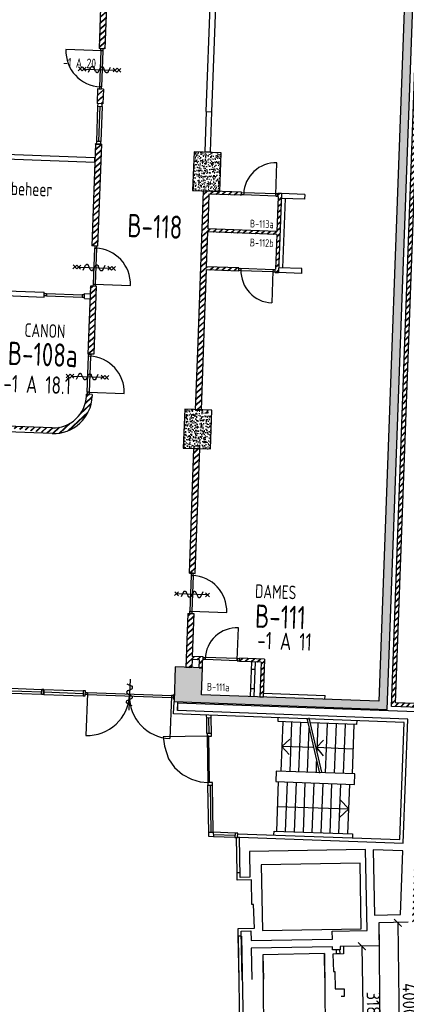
# Model space of a CAD drawing. Header units: millimetres. Extents: x 119024465 to 119292677, y 483022511 to 483148062.
# Tile 4 of 162: x 119059692 to 119069678, y 483055915 to 483081351. Entities that reach past the tile are written whole.
import ezdxf
from ezdxf.enums import TextEntityAlignment as Align

# ---------------------------------------------------------------- set-up
doc = ezdxf.new("R2010")
doc.units = ezdxf.units.MM
doc.header["$LTSCALE"] = 100
doc.layers.get('0').update_dxf_attribs({"linetype": 'CONTINUOUS'})
doc.layers.get('Defpoints').update_dxf_attribs({"linetype": 'CONTINUOUS'})
for name, color, linetype in [('AL22----', 2, 'CONTINUOUS'), ('AL22----_ARC', 8, 'CONTINUOUS'), ('AL28----', 4, 'CONTINUOUS'), ('AL28----_ARC', 8, 'CONTINUOUS'), ('AL32----', 6, 'CONTINUOUS'), ('AL66----', 11, 'CONTINUOUS'), ('BT00----_HOTELNRS', 3, 'CONTINUOUS'), ('BT00----_RUIMTENRS', 7, 'CONTINUOUS'), ('BT00----_TEKST', 1, 'CONTINUOUS'), ('Overlap', 8, 'CONTINUOUS')]:
    doc.layers.add(name, color=color, linetype=linetype)
doc.styles.get("Standard").update_dxf_attribs({"font": 'ISOCP.SHX'})
doc.dimstyles.new('PS 1-100', dxfattribs={"dimtxt": 350, "dimasz": 200, "dimexe": 1, "dimexo": 1, "dimgap": 100, "dimtad": 1, "dimdec": 0, "dimzin": 12, "dimdsep": 46, "dimtxsty": 'Standard', "dimblk": 'ARCHTICK', "dimcen": 0.09, "dimclrt": 2, "dimadec": 0, "dimazin": 0, "dimtfac": 1, "dimtdec": 0, "dimtofl": 0, "dimtmove": 0, "dimatfit": 3, "dimfxl": 1, "dimtolj": 1, "dimtzin": 0, "dimarcsym": 0})
pattern_1 = [(42.91200747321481, (119019962.2742813, 483024813.6206701), (-74.89618102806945, 80.56402464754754), []), (42.91200747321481, (119019962.8207955, 483024828.6107109), (-74.89618102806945, 80.56402464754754), [])]

# ---------------------------------------------------------------- blocks, each defined once
blk = doc.blocks.new('KOLOM')
at = {"layer": 'AL28----', "linetype": 'Continuous'}
for p, q in [((0.5, 0.5), (-0.5, 0.5)), ((-0.5, 0.5), (-0.5, -0.5)), ((0.5, -0.5), (0.5, 0.5)), ((-0.5, -0.5), (0.5, -0.5))]:
    blk.add_line(p, q, dxfattribs=at)
blk = doc.blocks.new('700x1000')
at = {"layer": 'AL28----_ARC'}
h = blk.add_hatch(dxfattribs=at)
h.set_pattern_fill('AR-CONC', color=256, style=0)
h.set_pattern_definition([(50, (-45089.35556316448, -60865.60492282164), (182.1846689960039, -15.93908553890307), [19.05, -209.55]), (355, (-45089.35556316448, -60865.60492282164), (-35.24282597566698, 191.05664288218), [15.24, -167.64]), (100.451, (-45074.17356316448, -60866.93317282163), (146.9425016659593, 175.1166878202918), [16.19, -178.09]), (46.18420000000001, (-45089.35556316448, -60814.80492282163), (271.0790408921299, -42.04232793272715), [28.575, -314.325]), (96.6356, (-45066.76566316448, -60818.30842282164), (237.4042344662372, 247.4255558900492), [24.285, -267.135]), (351.1840000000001, (-45089.35556316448, -60814.80492282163), (237.4046058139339, 247.4251178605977), [22.86, -251.46]), (21, (-45063.95556316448, -60827.50492282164), (151.6148798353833, -102.2655185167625), [19.05, -209.55]), (326.0000000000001, (-45063.95556316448, -60827.50492282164), (61.80202834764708, 184.1879661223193), [15.24, -167.64]), (71.4514, (-45051.32106316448, -60836.02702282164), (213.4164907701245, 81.92285771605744), [16.19, -178.09]), (37.50000000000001, (-45089.35556316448, -60865.60492282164), (3.088603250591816, 84.55503887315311), [0, -165.608, 0, -170.18, 0, -168.275]), (7.499999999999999, (-45089.35556316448, -60865.60492282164), (66.81966251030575, 100.1805748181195), [0, -97.028, 0, -161.798, 0, -64.135]), (327.5, (-45145.99756316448, -60865.60492282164), (135.5905951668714, -5.72874399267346), [0, -63.5, 0, -198.12, 0, -262.89]), (317.5, (-45171.39756316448, -60865.60492282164), (148.129181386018, 25.42649103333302), [0, -82.55, 0, -131.572, 0, -186.69])])
h.paths.add_polyline_path([(350, 500), (-350, 500.0000000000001), (-350, -500), (350, -500)])
at = {"layer": 'AL28----', "xscale": 700, "yscale": 1000, "zscale": 2600}
blk.add_blockref('KOLOM', (0, 0), dxfattribs=at)
blk = doc.blocks.new('114-31a')
at = {"color": 0, "linetype": 'Continuous'}
for p, q in [((-75.22076380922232, 278.9749930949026), (52.90113954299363, 224.7435648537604)), ((0, 400), (0, -400)), ((-53.78419477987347, 99.46940438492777), (53.34266716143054, 150.8047560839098)), ((-53.34266716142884, 25.53059561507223), (53.34266716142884, -25.53059561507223)), ((-53.78419477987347, -224.195243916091), (74.77923619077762, -278.9116318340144)), ((-53.34266716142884, -150.2564351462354), (52.9011395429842, -99.46940438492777))]:
    blk.add_line(p, q, dxfattribs=at)
for points in [[(-53.78419477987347, 99.46940438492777, 0.04259042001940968), (-60.57610286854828, 94.34894303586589, 0.1021137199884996), (-71.50323470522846, 79.55404733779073, 0.1085803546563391), (-75.22076380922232, 62.63708023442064, 0.1085803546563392)], [(-75.22076380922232, 62.63708023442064, 0.1085803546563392), (-71.50323470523, 45.7201131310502, 0.1021137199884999), (-60.57610286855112, 30.92521743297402, 0.04519307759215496), (-53.34266716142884, 25.53059561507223, 0.02457701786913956)], [(74.77923619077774, 187.6370802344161, 0.1085803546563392), (71.06170708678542, 204.5540473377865, 0.1021137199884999), (60.13457525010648, 219.3489430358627, 0.04519307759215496), (52.9011395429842, 224.7435648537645, 0.02457701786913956)], [(53.34266716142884, 150.804756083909, 0.04259042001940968), (60.13457525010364, 155.9252174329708, 0.1021137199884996), (71.06170708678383, 170.720113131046, 0.1085803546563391), (74.77923619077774, 187.6370802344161, 0.1085803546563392)], [(-75.22076380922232, -187.3629197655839, -0.1085803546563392), (-71.50323470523, -170.4459526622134, -0.1021137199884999), (-60.57610286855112, -155.6510569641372, -0.04519307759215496), (-53.34266716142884, -150.2564351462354, -0.02457701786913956)], [(-53.78419477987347, -224.195243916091, -0.04259042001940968), (-60.57610286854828, -219.0747825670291, -0.1021137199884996), (-71.50323470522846, -204.279886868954, -0.1085803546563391), (-75.22076380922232, -187.3629197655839, -0.1085803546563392)], [(74.77923619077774, -62.36291976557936, -0.1085803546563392), (71.06170708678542, -79.2798868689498, -0.1021137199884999), (60.13457525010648, -94.07478256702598, -0.04519307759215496), (52.9011395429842, -99.46940438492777, -0.02457701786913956)], [(53.34266716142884, -25.53059561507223, -0.04259042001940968), (60.13457525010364, -30.65105696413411, -0.1021137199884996), (71.06170708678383, -45.44595266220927, -0.1085803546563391), (74.77923619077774, -62.36291976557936, -0.1085803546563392)]]:
    blk.add_lwpolyline(points, format="xyb", dxfattribs=at)
blk = doc.blocks.new('114-31d')
at = {"color": 0, "linetype": 'Continuous'}
for p, q in [((-49.99999994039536, 550.0000000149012), (50.00000011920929, 450.0000000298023)), ((50.00000005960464, 550.0000000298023), (-49.99999988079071, 450.0000000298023)), ((-75.22076374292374, 278.9749931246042), (52.90113961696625, 224.7435648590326)), ((-49.99999988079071, 450), (50.00000017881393, 350)), ((50.00000017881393, 450.0000000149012), (-49.99999988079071, 350)), ((5.960464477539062e-08, 400.0000000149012), (5.960464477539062e-08, -399.9999999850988)), ((-53.78419476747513, 99.46940441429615), (53.34266722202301, 150.8047561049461)), ((-53.34266710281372, 25.53059563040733), (53.34266722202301, -25.53059560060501)), ((-53.78419470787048, -224.195243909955), (74.77923625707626, -278.9116318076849)), ((-53.34266710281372, -150.2564351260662), (52.90113961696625, -99.4694043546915)), ((-49.99999988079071, -349.9999998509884), (50.00000023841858, -449.9999998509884)), ((50.00000023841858, -349.9999998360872), (-49.99999982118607, -449.9999998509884)), ((-49.99999988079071, -449.9999998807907), (50.00000017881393, -549.9999998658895)), ((50.00000023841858, -449.9999998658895), (-49.99999976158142, -549.9999998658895))]:
    blk.add_line(p, q, dxfattribs=at)
for points in [[(-53.78419476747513, 99.46940441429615, 0.04259042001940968), (-60.57610279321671, 94.34894305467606, 0.1021137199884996), (-71.50323468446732, 79.55404734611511, 0.1085803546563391), (-75.22076374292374, 62.63708026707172, 0.1085803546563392)], [(-75.22076374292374, 62.63708026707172, 0.1085803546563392), (-71.50323468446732, 45.72011315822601, 0.1021137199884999), (-60.57610279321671, 30.92521744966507, 0.04519307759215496), (-53.34266710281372, 25.53059563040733, 0.02457701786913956)], [(74.77923625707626, 187.6370802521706, 0.1085803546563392), (71.0617071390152, 204.5540473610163, 0.1021137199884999), (60.13457530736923, 219.3489430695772, 0.04519307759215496), (52.90113961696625, 224.7435648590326, 0.02457701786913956)], [(53.34266722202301, 150.8047561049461, 0.04259042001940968), (60.13457530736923, 155.9252174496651, 0.1021137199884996), (71.0617071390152, 170.7201131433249, 0.1085803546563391), (74.77923625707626, 187.6370802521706, 0.1085803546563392)], [(-75.22076374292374, -187.3629197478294, -0.1085803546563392), (-71.50323462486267, -170.4459526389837, -0.1021137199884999), (-60.57610285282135, -155.6510569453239, -0.04519307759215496), (-53.34266710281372, -150.2564351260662, -0.02457701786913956)], [(-53.78419470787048, -224.195243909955, -0.04259042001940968), (-60.57610279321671, -219.0747825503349, -0.1021137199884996), (-71.50323462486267, -204.279886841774, -0.1085803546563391), (-75.22076374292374, -187.3629197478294, -0.1085803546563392)], [(74.77923625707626, -62.36291974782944, -0.1085803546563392), (71.06170719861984, -79.27988685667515, -0.1021137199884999), (60.13457530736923, -94.07478253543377, -0.04519307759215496), (52.90113961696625, -99.4694043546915, -0.02457701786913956)], [(53.34266722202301, -25.53059560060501, -0.04259042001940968), (60.13457530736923, -30.65105694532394, -0.1021137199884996), (71.0617071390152, -45.44595263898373, -0.1085803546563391), (74.77923625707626, -62.36291974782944, -0.1085803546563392)]]:
    blk.add_lwpolyline(points, format="xyb", dxfattribs=at)
blk = doc.blocks.new('114-31b')
at = {"color": 0, "linetype": 'Continuous'}
for p, q in [((-75.22076380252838, 278.9749930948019), (52.90113949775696, 224.7435648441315)), ((-49.99999994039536, 449.9999999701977), (50.00000011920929, 349.9999999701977)), ((50.00000005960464, 449.9999999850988), (-49.99999994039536, 349.9999999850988)), ((0, 399.9999999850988), (5.960464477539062e-08, -400)), ((-53.78419476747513, 99.46940438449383), (53.34266716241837, 150.804756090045)), ((-53.34266716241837, 25.53059560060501), (53.34266716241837, -25.53059561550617)), ((-53.78419476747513, -224.1952439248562), (74.77923619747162, -278.9116318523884)), ((-53.34266716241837, -150.2564351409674), (52.9011395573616, -99.46940438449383)), ((-49.99999988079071, -349.9999998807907), (50.00000017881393, -449.9999998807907)), ((50.00000011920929, -349.9999998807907), (-49.99999988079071, -449.9999998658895))]:
    blk.add_line(p, q, dxfattribs=at)
for points in [[(-53.78419476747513, 99.46940438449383, 0.04259042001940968), (-60.57610285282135, 94.34894302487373, 0.1021137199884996), (-71.50323468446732, 79.55404733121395, 0.1085803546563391), (-75.22076380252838, 62.6370802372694, 0.1085803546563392)], [(-75.22076380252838, 62.6370802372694, 0.1085803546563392), (-71.50323474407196, 45.72011312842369, 0.1021137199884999), (-60.57610285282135, 30.92521743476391, 0.04519307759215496), (-53.34266716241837, 25.53059560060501, 0.02457701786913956)], [(74.77923613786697, 187.6370802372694, 0.1085803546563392), (71.06170707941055, 204.554047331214, 0.1021137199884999), (60.13457524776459, 219.3489430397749, 0.04519307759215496), (52.90113949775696, 224.7435648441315, 0.02457701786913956)], [(53.34266716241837, 150.804756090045, 0.04259042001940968), (60.13457524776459, 155.9252174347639, 0.1021137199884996), (71.06170707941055, 170.7201131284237, 0.1085803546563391), (74.77923613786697, 187.6370802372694, 0.1085803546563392)], [(-75.22076380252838, -187.3629197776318, -0.1085803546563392), (-71.50323468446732, -170.4459526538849, -0.1021137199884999), (-60.57610285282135, -155.6510569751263, -0.04519307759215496), (-53.34266716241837, -150.2564351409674, -0.02457701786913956)], [(-53.78419476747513, -224.1952439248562, -0.04259042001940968), (-60.57610285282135, -219.0747825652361, -0.1021137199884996), (-71.50323474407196, -204.2798868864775, -0.1085803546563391), (-75.22076380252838, -187.3629197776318, -0.1085803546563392)], [(74.77923619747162, -62.3629197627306, -0.1085803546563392), (71.0617071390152, -79.27988687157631, -0.1021137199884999), (60.13457524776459, -94.07478255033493, -0.04519307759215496), (52.9011395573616, -99.46940438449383, -0.02457701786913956)], [(53.34266716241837, -25.53059561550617, -0.04259042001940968), (60.13457524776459, -30.65105697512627, -0.1021137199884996), (71.06170707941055, -45.44595265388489, -0.1085803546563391), (74.77923619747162, -62.3629197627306, -0.1085803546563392)]]:
    blk.add_lwpolyline(points, format="xyb", dxfattribs=at)
blk = doc.blocks.new('_ArchTick')
at = {"color": 0, "linetype": 'ByBlock', "const_width": 0.15}
blk.add_lwpolyline([(-0.5, -0.5), (0.5, 0.5)], dxfattribs=at)
blk = doc.blocks.new('*D188')
at = {"layer": 'AL66----', "color": 0, "lineweight": -2, "transparency": 16777216}
for p, q in [((119068523.1684612, 483057414.7747962), (119068533.4746273, 483057414.9332684)), ((119068532.4747455, 483057414.9178937), (119068581.366049, 483054235.2937587)), ((119068572.0597647, 483054235.1506612), (119068582.3659308, 483054235.3091334))]:
    blk.add_line(p, q, dxfattribs=at)
at = {"layer": 'Defpoints', "color": 0, "transparency": 16777216}
for p in [(119068522.1685794, 483057414.7594216), (119068571.0598828, 483054235.1352866), (119068581.3660489, 483054235.2937588)]:
    blk.add_point(p, dxfattribs=at)
at = {"layer": 'AL66----', "color": 0, "lineweight": -2, "transparency": 16777216, "xscale": 200, "yscale": 200, "zscale": 200}
for p, rotation in [((119068532.4747455, 483057414.9178937), 90.88093575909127), ((119068581.366049, 483054235.2937587), 270.8809357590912)]:
    blk.add_blockref('_ArchTick', p, dxfattribs=dict(at, rotation=rotation))
at = {"layer": 'AL66----', "color": 2, "transparency": 16777216, "insert": (119068831.8878933, 483055829.3338479), "char_height": 350, "attachment_point": 5, "rotation": 270.88093575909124}
blk.add_mtext('\\A1;3180', dxfattribs=at)
blk = doc.blocks.new('*D189')
at = {"layer": 'AL66----', "color": 0, "lineweight": -2, "transparency": 16777216}
for p, q in [((119069484.0384368, 483058018.2165357), (119069462.423858, 483058017.992277)), ((119069463.4238042, 483058018.0026518), (119069504.9229589, 483054018.21793)), ((119069525.5375915, 483054018.431814), (119069503.9230127, 483054018.2075552))]:
    blk.add_line(p, q, dxfattribs=at)
at = {"layer": 'Defpoints', "color": 0, "transparency": 16777216}
for p in [(119069485.0383829, 483058018.2269105), (119069504.9229589, 483054018.21793), (119069526.5375377, 483054018.4421888)]:
    blk.add_point(p, dxfattribs=at)
at = {"layer": 'AL66----', "color": 0, "lineweight": -2, "transparency": 16777216, "xscale": 200, "yscale": 200, "zscale": 200}
for p, rotation in [((119069463.4238042, 483058018.0026518), 90.59444226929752), ((119069504.9229589, 483054018.21793), 270.5944422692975)]:
    blk.add_blockref('_ArchTick', p, dxfattribs=dict(at, rotation=rotation))
at = {"layer": 'AL66----', "color": 2, "transparency": 16777216, "insert": (119069759.1585811, 483056020.9633577), "char_height": 350, "attachment_point": 5, "rotation": 270.59444226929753}
blk.add_mtext('\\A1;4000', dxfattribs=at)

msp = doc.modelspace()

# ---------------------------------------------------------------- hatches: boundary and pattern name
at = {"layer": 'AL22----_ARC'}
h = msp.add_hatch(dxfattribs=at)
h.set_pattern_fill('SCHOON', color=256, scale=2, angle=-2.087992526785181, style=0, pattern_type=2)
h.set_pattern_definition(pattern_1)
h.paths.add_polyline_path([(119061975.7038382, 483082912.9123006), (119061825.8034305, 483082918.3774424), (119061741.2394696, 483080598.9184674), (119061891.1398773, 483080593.4533257)])
h = msp.add_hatch(dxfattribs=at)
h.set_pattern_fill('SCHOON', color=256, scale=2, angle=-2.087992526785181, style=0, pattern_type=2)
h.set_pattern_definition([(46.05577605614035, (119062388.1792372, 483050791.5540231), (-79.2017261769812, 76.33535596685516), []), (46.05577605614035, (119062387.9028514, 483050806.5514766), (-79.2017261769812, 76.33535596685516), [])])
h.paths.add_polyline_path([(119069834.7000004, 483058040.1320366), (119069934.8339988, 483058041.9850862), (119070058.3982692, 483061431.1623781), (119072193.9794107, 483061353.3023244), (119072197.6228386, 483061453.2359296), (119070062.0416971, 483061531.0959832), (119070140.3753963, 483063679.6684933), (119069400.8667184, 483063706.6298596), (119070015.5130002, 483080565.4290442), (119069915.5793951, 483080569.0724722), (119069297.2896853, 483063610.3396824), (119070036.7983633, 483063583.3783161)])
h = msp.add_hatch(dxfattribs=at)
h.set_pattern_fill('SCHOON', color=256, scale=2, angle=-2.087992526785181, style=0, pattern_type=2)
h.set_pattern_definition(pattern_1)
h.paths.add_polyline_path([(119061839.5489387, 483079178.3934771), (119061689.648531, 483079183.8586189), (119061703.5299911, 483079564.6056544), (119061853.4303988, 483079559.1405127)])
h = msp.add_hatch(dxfattribs=at)
h.set_pattern_fill('SCHOON', color=256, scale=2, angle=-2.087992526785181, style=0, pattern_type=2)
h.set_pattern_definition(pattern_1)
h.paths.add_polyline_path([(119061801.4751174, 483078134.0873035), (119061651.5747097, 483078139.5524453), (119061555.6432539, 483075508.3006224), (119061705.5436616, 483075502.8354805)])
h = msp.add_hatch(dxfattribs=at)
h.set_pattern_fill('SCHOON', color=256, scale=2, angle=-2.087992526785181, style=0, pattern_type=2)
h.set_pattern_definition(pattern_1)
h.paths.add_polyline_path([(119064441.4807774, 483073008.4974726), (119064291.5803697, 483073013.9626144), (119064434.4027423, 483076931.3599353), (119065423.745433, 483076895.2899994), (119065420.8306907, 483076815.3431153), (119064581.3884076, 483076845.9479094), (119064548.5975568, 483075946.5454632), (119066337.4090886, 483075881.3281043), (119066370.1999394, 483076780.7305505), (119066360.2065789, 483076781.0948933), (119066363.1213212, 483076861.0417774), (119066453.0615658, 483076857.7626923), (119066378.7356372, 483074819.1171477), (119066288.7953926, 483074822.3962328), (119066291.7101349, 483074902.3431169), (119066301.7034954, 483074901.9787741), (119066334.4943463, 483075801.3812203), (119064545.6828145, 483075866.5985792), (119064512.8919637, 483074967.196133), (119065352.3342467, 483074936.5913389), (119065349.4195044, 483074856.6444548), (119064509.9772214, 483074887.2492489)])
h = msp.add_hatch(dxfattribs=at)
h.set_pattern_fill('SCHOON', color=256, scale=2, angle=-2.087992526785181, style=0, pattern_type=2)
h.set_pattern_definition(pattern_1)
h.paths.add_polyline_path([(119061603.6005497, 483072706.6932092), (119061453.7001421, 483072712.158351), (119061517.751604, 483074468.9911291), (119061667.6520117, 483074463.5259872)])
h = msp.add_hatch(dxfattribs=at)
h.set_pattern_fill('SCHOON', color=256, scale=2, angle=-2.087992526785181, style=0, pattern_type=2)
h.set_pattern_definition(pattern_1)
h.paths.add_polyline_path([(119064228.1847248, 483071275.1178852), (119064378.0851325, 483071269.6527433), (119064441.4807774, 483073008.4974726), (119064291.5803697, 483073013.9626145)])
h = msp.add_hatch(dxfattribs=at)
h.set_pattern_fill('SCHOON', color=256, scale=2, angle=-2.087992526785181, style=0, pattern_type=2)
h.set_pattern_definition(pattern_1)
edge = h.paths.add_edge_path()
edge.add_line((119061565.7088999, 483071667.3837158), (119061415.8084922, 483071672.8488576))
edge.add_line((119061415.8084922, 483071672.8488576), (119061414.1688843, 483071627.876943))
edge.add_line((119061565.7088999, 483071667.3837158), (119061564.0693106, 483071622.412312))
edge.add_arc((119060564.7333061, 483071658.8478723), 850, 267.9119189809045, 357.9120074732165)
edge.add_arc((119060564.7333061, 483071658.8478723), 1000, 267.9120865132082, 357.9120074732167)
edge.add_line((119058973.8005932, 483070866.2861378), (119058968.3354513, 483070716.3857301))
edge.add_line((119058963.3387711, 483070716.5679014), (119058968.3354513, 483070716.3857301))
edge.add_line((119060528.2996848, 483070659.511797), (119058968.3354514, 483070716.38573))
edge.add_line((119060533.7654386, 483070809.4121825), (119058973.8005932, 483070866.2861378))
h = msp.add_hatch(dxfattribs=at)
h.set_pattern_fill('SCHOON', color=256, scale=2, angle=-2.087992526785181, style=0, pattern_type=2)
h.set_pattern_definition([(42.91200747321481, (119022582.8240365, 483019154.3853877), (-74.89618102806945, 80.56402464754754), []), (42.91200747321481, (119022583.3705507, 483019169.3754284), (-74.89618102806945, 80.56402464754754), [])])
h.paths.add_polyline_path([(119064224.1503049, 483067047.4579268), (119064074.2498972, 483067052.9230687), (119064191.750446, 483070275.781834), (119064341.6508537, 483070270.3166921)])
h = msp.add_hatch(dxfattribs=at)
h.set_pattern_fill('SCHOON', color=256, scale=2, angle=-2.087992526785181, style=0, pattern_type=2)
h.set_pattern_definition(pattern_1)
h.paths.add_polyline_path([(119064330.3033662, 483064606.9699577), (119064410.2502503, 483064604.0552153), (119064417.7192775, 483064808.9191059), (119064427.712638, 483064808.5547631), (119064430.6273803, 483064888.5016472), (119064145.8166057, 483064898.8854166), (119064186.258655, 483066008.1484335), (119064036.3582474, 483066013.6135753), (119063985.5324285, 483064619.5397838), (119064135.4328362, 483064614.074642), (119064142.9018634, 483064818.9385325), (119064337.7723934, 483064811.8338482)])
h = msp.add_hatch(dxfattribs=at)
h.set_pattern_fill('SCHOON', color=256, scale=2, angle=-2.087992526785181, style=0, pattern_type=2)
h.set_pattern_definition(pattern_1)
h.paths.add_polyline_path([(119065898.9225443, 483063854.3187276), (119065978.8694284, 483063851.4039852), (119066014.5750215, 483064830.7533154), (119065370.0032685, 483064854.2534252), (119065367.0885262, 483064774.3065411), (119065931.7133951, 483064753.7211736)])
at = {"layer": 'AL28----_ARC'}
h = msp.add_hatch(dxfattribs=at)
h.set_pattern_fill('AR-CONC', color=256, angle=-2.087992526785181, style=0)
h.set_pattern_definition([(47.91200747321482, (119019962.2742813, 483024813.6206701), (181.4829786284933, -22.56626980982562), [19.05, -209.55]), (352.9120074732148, (119019962.2742813, 483024813.6206701), (-28.25841556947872, 192.213838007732), [15.24, -167.64]), (98.3630074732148, (119019977.3978074, 483024811.7401567), (153.2251895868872, 169.6466752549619), [16.19, -178.09]), (44.09620747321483, (119019964.1251427, 483024864.3869415), (269.3672764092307, -51.89098330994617), [28.575, -314.325]), (94.54760747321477, (119019986.5723966, 483024860.0627209), (246.2613818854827, 238.6116259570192), [24.285, -267.135]), (349.0960074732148, (119019964.1251427, 483024864.3869415), (246.2617370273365, 238.6111746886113), [22.86, -251.46]), (18.91200747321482, (119019989.045563, 483024850.7699429), (147.7882449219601, -107.7215982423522), [19.05, -209.55]), (323.9120074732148, (119019989.045563, 483024850.7699429), (68.47175066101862, 181.813962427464), [15.24, -167.64]), (69.36340747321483, (119020001.3611778, 483024841.7931723), (216.2595933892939, 74.09278923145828), [16.19, -178.09]), (35.41200747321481, (119019962.2742813, 483024813.6206701), (6.1672544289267, 84.38636762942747), [0, -165.608, 0, -170.18, 0, -168.275]), (5.412007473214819, (119019962.2742813, 483024813.6206701), (70.42530466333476, 97.67953384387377), [0, -97.028, 0, -161.798, 0, -64.135]), (325.4120074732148, (119019905.6698887, 483024815.6843805), (135.2918473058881, -10.66508593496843), [0, -63.5, 0, -198.12, 0, -262.8899999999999]), (315.4120074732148, (119019880.286753, 483024816.6098112), (148.9572270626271, 20.01262926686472), [0, -82.54999999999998, 0, -131.572, 0, -186.69])])
h.paths.add_polyline_path([(119069942.2809746, 483084320.590435), (119070082.1880218, 483084315.4896359), (119070094.9400193, 483084665.2572539), (119069595.2719937, 483084683.4743932), (119069577.0548543, 483084183.8063676), (119069716.9619015, 483084178.7055686), (119068971.8809019, 483063742.2833205), (119064384.9284266, 483063909.5166598), (119064410.2502503, 483064604.0552153), (119063710.7150145, 483064629.5592105), (119063678.106335, 483063735.1534446), (119069184.4479774, 483063534.4005689)])

# ---------------------------------------------------------------- linework, layer by layer
at = {"layer": 'AL22----'}
for p, q in [((119061825.8034305, 483082918.3774424), (119061741.421641, 483080603.9151475)), ((119061975.7038382, 483082912.9123006), (119061891.3220487, 483080598.4500058)), ((119064509.0930136, 483078979.9988403), (119064648.8184725, 483082812.4525968)), ((119064658.9934213, 483078974.5336986), (119064798.7188801, 483082806.9874551)), ((119061891.3220487, 483080598.4500058), (119061741.421641, 483080603.9151475)), ((119069297.2896853, 483063610.3396824), (119069915.5793951, 483080569.0724722)), ((119069400.8667184, 483063706.6298596), (119070015.5130002, 483080565.4290442)), ((119061703.5299911, 483079564.6056544), (119061689.648531, 483079183.8586189)), ((119061853.4303988, 483079559.1405127), (119061703.5299911, 483079564.6056544)), ((119061853.4303988, 483079559.1405127), (119061839.5489387, 483079178.3934771)), ((119061839.5489387, 483079178.3934771), (119061689.648531, 483079183.8586189)), ((119064509.0930136, 483078979.9988403), (119064471.2013638, 483077940.689347)), ((119064509.0930136, 483078979.9988403), (119064658.9934213, 483078974.5336986)), ((119064621.1017714, 483077935.2242051), (119064658.9934213, 483078974.5336986)), ((119061651.5747097, 483078139.5524453), (119061555.6432539, 483075508.3006224)), ((119061801.4751174, 483078134.0873035), (119061651.5747097, 483078139.5524453)), ((119061801.4751174, 483078134.0873035), (119061705.5436616, 483075502.8354805)), ((119064471.2013638, 483077940.689347), (119064470.837021, 483077930.6959866)), ((119064471.2013638, 483077940.689347), (119064621.1017714, 483077935.2242052)), ((119064621.1017714, 483077935.2242052), (119064620.7374287, 483077925.2308447)), ((119064434.4027423, 483076931.3599353), (119064291.5803697, 483073013.9626144)), ((119065423.745433, 483076895.2899994), (119064434.4027423, 483076931.3599353)), ((119064581.3884076, 483076845.9479094), (119064548.5975568, 483075946.5454632)), ((119065420.8306907, 483076815.3431153), (119064581.3884076, 483076845.9479094)), ((119065420.8306907, 483076815.3431153), (119065423.745433, 483076895.2899994)), ((119066370.1999394, 483076780.7305505), (119066337.4090886, 483075881.3281043)), ((119066360.2065789, 483076781.0948933), (119066363.1213212, 483076861.0417774)), ((119066370.1999394, 483076780.7305505), (119066360.2065789, 483076781.0948933)), ((119066453.0615658, 483076857.7626923), (119066363.1213212, 483076861.0417774)), ((119066453.0615658, 483076857.7626923), (119066378.7356372, 483074819.1171477)), ((119067053.2643109, 483076835.9301644), (119066453.0615658, 483076857.7626923)), ((119066548.4427049, 483076729.2521468), (119066483.2226398, 483074940.3663863)), ((119064545.6828145, 483075866.5985792), (119064512.8919637, 483074967.196133)), ((119066334.4943463, 483075801.3812203), (119064545.6828145, 483075866.5985792)), ((119066337.4090886, 483075881.3281043), (119064548.5975568, 483075946.5454632)), ((119066334.4943463, 483075801.3812203), (119066301.7034954, 483074901.9787741)), ((119061705.5436616, 483075502.8354805), (119061555.6432539, 483075508.3006224)), ((119065352.3342467, 483074936.5913389), (119064512.8919637, 483074967.196133)), ((119064509.9772214, 483074887.2492489), (119064441.4807774, 483073008.4974726)), ((119065349.4195044, 483074856.6444548), (119064509.9772214, 483074887.2492489)), ((119065349.4195044, 483074856.6444548), (119065352.3342467, 483074936.5913389)), ((119066288.7953926, 483074822.3962328), (119066291.7101349, 483074902.3431169)), ((119066288.7953926, 483074822.3962328), (119066378.7356372, 483074819.1171477)), ((119066291.7101349, 483074902.3431169), (119066301.7034954, 483074901.9787741)), ((119056653.6915392, 483074446.1945134), (119060327.5820399, 483074312.2500306)), ((119061517.751604, 483074468.9911291), (119061453.700142, 483072712.1583509)), ((119061667.6520117, 483074463.5259872), (119061517.751604, 483074468.9911291)), ((119061667.6520117, 483074463.5259872), (119061603.6005497, 483072706.6932092)), ((119056763.0251299, 483074316.1246631), (119060322.9913208, 483074186.3336881)), ((119060322.9913208, 483074186.3336882), (119060327.5820399, 483074312.2500306)), ((119061362.3008141, 483074148.4420384), (119061366.8915332, 483074274.3583808)), ((119061366.8915332, 483074274.3583808), (119061510.4647483, 483074269.1239188)), ((119061362.3008141, 483074148.4420384), (119061505.8740291, 483074143.2075763)), ((119064291.5803697, 483073013.9626144), (119064228.1847248, 483071275.1178852)), ((119064441.4807774, 483073008.4974726), (119064378.0851325, 483071269.6527433)), ((119061603.6005497, 483072706.6932092), (119061453.700142, 483072712.1583509)), ((119061414.1689496, 483071627.8787352), (119061415.8084922, 483071672.8488576)), ((119061565.7088999, 483071667.3837158), (119061415.8084922, 483071672.8488576)), ((119061565.7088999, 483071667.3837158), (119061564.0693106, 483071622.412312)), ((119064228.1847248, 483071275.1178852), (119064378.0851325, 483071269.6527433)), ((119060528.2996848, 483070659.511797), (119058968.3354514, 483070716.38573)), ((119060533.7654386, 483070809.4121825), (119058973.8005932, 483070866.2861378)), ((119064074.2498972, 483067052.9230686), (119064191.750446, 483070275.7818339)), ((119064191.750446, 483070275.7818339), (119064341.6508537, 483070270.3166921)), ((119064224.1503049, 483067047.4579268), (119064341.6508537, 483070270.3166921)), ((119064074.2498972, 483067052.9230686), (119064224.1503049, 483067047.4579268)), ((119064036.3582474, 483066013.6135753), (119063985.5324285, 483064619.5397838)), ((119064036.3582474, 483066013.6135753), (119064186.258655, 483066008.1484335)), ((119064186.258655, 483066008.1484335), (119064145.8166057, 483064898.8854166)), ((119064142.9018634, 483064818.9385325), (119064135.4328362, 483064614.074642)), ((119064337.7723934, 483064811.8338482), (119064142.9018634, 483064818.9385325)), ((119064430.6273803, 483064888.5016472), (119064145.8166057, 483064898.8854166)), ((119064330.3033662, 483064606.9699577), (119064337.7723934, 483064811.8338482)), ((119064410.2502503, 483064604.0552153), (119064417.7192775, 483064808.9191059)), ((119064427.712638, 483064808.5547631), (119064417.7192775, 483064808.9191059)), ((119064427.712638, 483064808.5547631), (119064430.6273803, 483064888.5016472)), ((119065367.0885262, 483064774.3065411), (119065370.0032685, 483064854.2534252)), ((119065931.7133951, 483064753.7211736), (119065367.0885262, 483064774.3065411)), ((119066014.5750215, 483064830.7533154), (119065370.0032685, 483064854.2534252)), ((119066014.5750215, 483064830.7533154), (119065978.8694284, 483063851.4039852)), ((119064135.4328362, 483064614.074642), (119063985.5324285, 483064619.5397838)), ((119064330.3033662, 483064606.9699577), (119064410.2502503, 483064604.0552153)), ((119065681.8793823, 483064762.8297433), (119065649.0885312, 483063863.4272972)), ((119065774.5674993, 483064560.4534144), (119065674.6338942, 483064564.0968422)), ((119065749.0221365, 483063859.7838694), (119065781.8129874, 483064759.1863154)), ((119065931.7133951, 483064753.7211736), (119065898.9225443, 483063854.3187276)), ((119065756.3503459, 483064060.7853879), (119065656.4167409, 483064064.4288157)), ((119065898.9225443, 483063854.3187276), (119065978.8694284, 483063851.4039852)), ((119067577.7087177, 483063792.7514425), (119067581.3619972, 483063892.7454923)), ((119070036.7983633, 483063583.3783161), (119069297.2896853, 483063610.3396824)), ((119070140.3753963, 483063679.6684933), (119069400.8667184, 483063706.6298596))]:
    msp.add_line(p, q, dxfattribs=at)
at = {"layer": 'AL22----', "extrusion": (0, 0, -1)}
for p, q in [((119067048.7116463, 483076711.013099), (119066448.5090998, 483076732.8955746)), ((119067053.2643109, 483076835.9301644), (119067048.7116463, 483076711.013099)), ((119066978.9387512, 483074797.250242), (119066378.7356372, 483074819.1171477)), ((119066983.515257, 483074922.1394706), (119066383.312143, 483074944.0063763)), ((119066978.9625924, 483074797.2224051), (119066983.515257, 483074922.1394706)), ((119065983.3529291, 483063951.0678684), (119067581.3619972, 483063892.7454923))]:
    msp.add_line(p, q, dxfattribs=at)
at = {"layer": 'AL22----'}
msp.add_lwpolyline([(119056777.6773896, 483077846.9350957), (119061631.8300059, 483077669.9600438), (119061635.9835137, 483077783.8843536), (119056781.8308974, 483077960.8594055)], close=True, dxfattribs=at)
for radius, start in [(1000, 267.9120865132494), (850, 267.9119189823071)]:
    msp.add_arc((119060564.7333061, 483071658.8478723), radius, start, 357.9120074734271, dxfattribs=at)
at = {"layer": 'AL28----'}
msp.add_lwpolyline([(119069942.2809746, 483084320.590435), (119070082.1880218, 483084315.4896359), (119070094.9400193, 483084665.2572539), (119069595.2719937, 483084683.4743932), (119069577.0548543, 483084183.8063676), (119069716.9619015, 483084178.7055686), (119068971.8809019, 483063742.2833205), (119064384.9284266, 483063909.5166598), (119064410.2502503, 483064604.0552153), (119063710.7150145, 483064629.5592105), (119063678.106335, 483063735.1534446), (119069184.4479774, 483063534.4005689), (119069942.2809746, 483084320.590435)], close=True, dxfattribs=at)
at = {"layer": 'AL32----'}
for p, q in [((119061812.8244323, 483080545.2747042), (119060885.4405768, 483080579.0857146)), ((119061784.8430229, 483080546.294864), (119061751.0320125, 483079618.9110085)), ((119061784.8430229, 483080546.294864), (119061786.8833425, 483080602.2576829)), ((119061840.8058418, 483080544.2545444), (119061784.8430229, 483080546.294864)), ((119061786.8833425, 483080602.2576829), (119061842.8461614, 483080600.2173632)), ((119061840.8058418, 483080544.2545444), (119061806.9948313, 483079616.8706889)), ((119061842.8461614, 483080600.2173632), (119061840.8058418, 483080544.2545444)), ((119061751.0320125, 483079618.9110085), (119061748.9916929, 483079562.9481895)), ((119061748.9916929, 483079562.9481895), (119061804.9545117, 483079560.9078699)), ((119061806.9948313, 483079616.8706889), (119061751.0320125, 483079618.9110085)), ((119061804.9545117, 483079560.9078699), (119061806.9948313, 483079616.8706889)), ((119061705.1954832, 483079116.2472864), (119061672.0038553, 483078205.8521436)), ((119061707.6365799, 483079183.2028018), (119061705.1954832, 483079116.2472864)), ((119061705.1954832, 483079116.2472864), (119061819.1197931, 483079112.0937786)), ((119061821.5608898, 483079179.0492941), (119061707.6365799, 483079183.2028018)), ((119061762.1576381, 483079114.1705325), (119061728.9660102, 483078203.7753899)), ((119061819.1197931, 483079112.0937786), (119061785.9281652, 483078201.6986359)), ((119061819.1197931, 483079112.0937786), (119061821.5608898, 483079179.0492941)), ((119061672.0038553, 483078205.8521436), (119061669.5627586, 483078138.8966283)), ((119061669.5627586, 483078138.8966283), (119061783.4870685, 483078134.7431205)), ((119061785.9281652, 483078201.6986359), (119061672.0038553, 483078205.8521436)), ((119061783.4870685, 483078134.7431205), (119061785.9281652, 483078201.6986359)), ((119066305.7011312, 483076823.1086549), (119066335.8687139, 483077650.5589053)), ((119065421.267902, 483076827.3351479), (119065423.3082217, 483076883.2979667)), ((119065477.2307209, 483076825.2948282), (119065421.267902, 483076827.3351479)), ((119065423.3082217, 483076883.2979667), (119065479.2710405, 483076881.257647)), ((119065479.2710405, 483076881.257647), (119065477.2307209, 483076825.2948282)), ((119066304.6809714, 483076795.1272455), (119065477.2307209, 483076825.2948282)), ((119066306.721291, 483076851.0900643), (119065479.2710405, 483076881.257647)), ((119066306.721291, 483076851.0900643), (119066304.6809714, 483076795.1272455)), ((119066304.6809714, 483076795.1272455), (119066360.6437902, 483076793.0869259)), ((119066362.6841098, 483076849.0497447), (119066306.721291, 483076851.0900643)), ((119066360.6437902, 483076793.0869259), (119066362.6841098, 483076849.0497447)), ((119061631.5927938, 483075505.531617), (119061629.5524742, 483075449.5687982)), ((119061687.5556127, 483075503.4912974), (119061631.5927938, 483075505.531617)), ((119061685.5152931, 483075447.5284786), (119061687.5556127, 483075503.4912974)), ((119061595.7414635, 483074522.1849425), (119061629.5524742, 483075449.5687982)), ((119061629.5524742, 483075449.5687982), (119061685.5152931, 483075447.5284786)), ((119061651.7042824, 483074520.144623), (119061685.5152931, 483075447.5284786)), ((119065349.8567158, 483074868.6364874), (119065351.8970354, 483074924.5993062)), ((119065405.8195346, 483074866.5961677), (119065349.8567158, 483074868.6364874)), ((119065351.8970354, 483074924.5993062), (119065407.8598542, 483074922.5589867)), ((119065407.8598542, 483074922.5589867), (119065405.8195346, 483074866.5961677)), ((119066233.2697851, 483074836.428585), (119065405.8195346, 483074866.5961677)), ((119066235.3101047, 483074892.3914039), (119065407.8598542, 483074922.5589867)), ((119066234.2899449, 483074864.4099944), (119066204.1223621, 483074036.959744)), ((119066235.3101047, 483074892.3914039), (119066233.2697851, 483074836.428585)), ((119066233.2697851, 483074836.428585), (119066289.232604, 483074834.3882654)), ((119066291.2729236, 483074890.3510843), (119066235.3101047, 483074892.3914039)), ((119066289.232604, 483074834.3882654), (119066291.2729236, 483074890.3510843)), ((119061593.7011439, 483074466.2221237), (119061595.7414635, 483074522.1849425)), ((119061649.6639628, 483074464.1818041), (119061593.7011439, 483074466.2221237)), ((119061595.7414635, 483074522.1849425), (119061651.7042824, 483074520.144623)), ((119061623.722873, 483074521.1647828), (119062551.1067285, 483074487.3537722)), ((119061651.7042824, 483074520.144623), (119061649.6639628, 483074464.1818041)), ((119060324.2665206, 483074221.3104505), (119060326.3068405, 483074277.2732694)), ((119060380.2293394, 483074219.2701305), (119060324.2665206, 483074221.3104505)), ((119060326.3068405, 483074277.2732694), (119060382.2696594, 483074275.2329494)), ((119060382.2696594, 483074275.2329494), (119060380.2293394, 483074219.2701305)), ((119060380.2293394, 483074219.2701305), (119061307.6131948, 483074185.4591143)), ((119060382.2696594, 483074275.2329494), (119061309.6535147, 483074241.4219331)), ((119061309.6535147, 483074241.4219331), (119061307.6131948, 483074185.4591143)), ((119061307.6131948, 483074185.4591143), (119061363.5760137, 483074183.4187943)), ((119061365.6163336, 483074239.3816131), (119061309.6535147, 483074241.4219331)), ((119061363.5760137, 483074183.4187943), (119061365.6163336, 483074239.3816131)), ((119061471.6465435, 483072655.4668463), (119061473.6868631, 483072711.4296652)), ((119061473.6868631, 483072711.4296652), (119061529.649682, 483072709.3893456)), ((119061529.649682, 483072709.3893456), (119061527.6093624, 483072653.4265268)), ((119061437.8355329, 483071728.0829908), (119061471.6465435, 483072655.4668463)), ((119061527.6093624, 483072653.4265268), (119061471.6465435, 483072655.4668463)), ((119061493.7983517, 483071726.0426712), (119061527.6093624, 483072653.4265268)), ((119061437.8355329, 483071728.0829908), (119061435.7952133, 483071672.1201719)), ((119061435.7952133, 483071672.1201719), (119061491.7580321, 483071670.0798523)), ((119061493.7983517, 483071726.0426712), (119061437.8355329, 483071728.0829908)), ((119061465.8169423, 483071727.062831), (119062393.2007979, 483071693.2518204)), ((119061491.7580321, 483071670.0798523), (119061493.7983517, 483071726.0426712)), ((119064119.178372, 483066995.2478386), (119064085.3673614, 483066067.863983)), ((119064121.2186916, 483067051.2106575), (119064119.178372, 483066995.2478386)), ((119064119.178372, 483066995.2478386), (119064175.1411909, 483066993.2075191)), ((119064177.1815105, 483067049.1703379), (119064121.2186916, 483067051.2106575)), ((119064175.1411909, 483066993.2075191), (119064141.3301802, 483066065.8236635)), ((119064175.1411909, 483066993.2075191), (119064177.1815105, 483067049.1703379)), ((119064083.3270418, 483066011.9011642), (119064085.3673614, 483066067.863983)), ((119064085.3673614, 483066067.863983), (119064141.3301802, 483066065.8236635)), ((119064113.3487708, 483066066.8438233), (119065040.7326264, 483066033.0328127)), ((119064141.3301802, 483066065.8236635), (119064139.2898606, 483066009.8608446)), ((119064139.2898606, 483066009.8608446), (119064083.3270418, 483066011.9011642)), ((119065312.5830784, 483064816.3203028), (119065342.7506612, 483065643.7705532)), ((119064428.1498493, 483064820.5467958), (119064430.1901689, 483064876.5096146)), ((119064484.1126682, 483064818.5064761), (119064428.1498493, 483064820.5467958)), ((119064430.1901689, 483064876.5096146), (119064486.1529878, 483064874.469295)), ((119064486.1529878, 483064874.469295), (119064484.1126682, 483064818.5064761)), ((119065311.5629186, 483064788.3388934), (119064484.1126682, 483064818.5064761)), ((119065313.6032382, 483064844.3017122), (119064486.1529878, 483064874.469295)), ((119065313.6032382, 483064844.3017122), (119065311.5629186, 483064788.3388934)), ((119065311.5629186, 483064788.3388934), (119065367.5257375, 483064786.2985738)), ((119065369.5660571, 483064842.2613926), (119065313.6032382, 483064844.3017122)), ((119065367.5257375, 483064786.2985738), (119065369.5660571, 483064842.2613926)), ((119059241.6840766, 483064023.9830577), (119060258.5085088, 483063986.9111791)), ((119059243.9794362, 483064086.9412289), (119060260.8038683, 483064049.8693504)), ((119060260.8038683, 483064049.8693504), (119060256.2131492, 483063923.9530079)), ((119060256.2131492, 483063923.9530079), (119060260.8038683, 483064049.8693504)), ((119060316.7666872, 483064047.8290307), (119060260.8038683, 483064049.8693504)), ((119060260.8038683, 483064049.8693504), (119060316.7666872, 483064047.8290307)), ((119060312.1759681, 483063921.9126883), (119060316.7666872, 483064047.8290307)), ((119060316.7666872, 483064047.8290307), (119060312.1759681, 483063921.9126883)), ((119060316.7666872, 483064047.8290307), (119061333.5911193, 483064010.7571522)), ((119061333.5911193, 483064010.7571522), (119061329.0004002, 483063884.8408098)), ((119061389.5539382, 483064008.7168326), (119061333.5911193, 483064010.7571522)), ((119059239.3887171, 483063961.0248865), (119060256.2131492, 483063923.9530079)), ((119060256.2131492, 483063923.9530079), (119060312.1759681, 483063921.9126883)), ((119060312.1759681, 483063921.9126883), (119060256.2131492, 483063923.9530079)), ((119060312.1759681, 483063921.9126883), (119061329.0004002, 483063884.8408098)), ((119060314.4713276, 483063984.8708595), (119061331.2957598, 483063947.798981)), ((119061329.0004002, 483063884.8408098), (119061384.9632191, 483063882.8004901)), ((119061384.9632191, 483063882.8004901), (119061389.5539382, 483064008.7168326)), ((119061386.2384189, 483063917.7772519), (119061388.2787385, 483063973.7400708)), ((119061442.2012377, 483063915.7369323), (119061386.2384189, 483063917.7772519)), ((119061388.2787385, 483063973.7400708), (119061444.2415573, 483063971.6997511)), ((119061443.2213975, 483063943.7183417), (119061403.6902051, 483062859.4387261)), ((119061444.2415573, 483063971.6997511), (119061442.2012377, 483063915.7369323)), ((119061442.2012377, 483063915.7369323), (119063610.7604689, 483063836.6745475)), ((119061444.2415573, 483063971.6997511), (119063612.8007886, 483063892.6373664)), ((119063611.7806288, 483063864.6559569), (119063572.2494363, 483062780.3763413)), ((119063612.8007886, 483063892.6373664), (119063610.7604689, 483063836.6745475)), ((119063610.7604689, 483063836.6745475), (119063666.7232878, 483063834.6342279)), ((119063668.7636074, 483063890.5970467), (119063612.8007886, 483063892.6373664)), ((119063670.0388072, 483063925.5738086), (119063665.4480881, 483063799.6574661)), ((119063665.4480881, 483063799.6574661), (119063680.4381288, 483063799.1109519)), ((119063666.7232878, 483063834.6342279), (119063668.7636074, 483063890.5970467)), ((119063670.0388072, 483063925.5738086), (119063685.0288479, 483063925.0272943)), ((119063685.0288479, 483063925.0272943), (119063680.4381288, 483063799.1109519))]:
    msp.add_line(p, q, dxfattribs=at)
for centre, radius, start, end in [((119061812.8244323, 483080545.2747042), 928.0000000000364, 177.912007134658, 267.912007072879), ((119066305.7011312, 483076823.1086549), 827.9999999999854, 87.91200707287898, 177.912007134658), ((119061623.722873, 483074521.1647828), 928.0000000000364, 357.912007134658, 87.91200707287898), ((119066234.2899449, 483074864.4099944), 827.9999999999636, 177.912007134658, 267.912007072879), ((119061465.8169423, 483071727.062831), 928.0000000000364, 357.9120071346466, 87.91200707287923), ((119064113.3487708, 483066066.8438233), 927.9999999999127, 357.912007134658, 87.91200707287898), ((119065312.5830784, 483064816.3203028), 827.9999999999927, 87.91200707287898, 177.912007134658), ((119061443.2213975, 483063943.7183417), 1084.999999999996, 267.912007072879, 357.912007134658), ((119063611.7806288, 483063864.6559569), 1084.999999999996, 177.912007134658, 267.912007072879)]:
    msp.add_arc(centre, radius, start, end, dxfattribs=at)
at = {"layer": 'AL66----'}
for p, q in [((119068965.8991025, 483058023.5394339), (119069013.8054545, 483052947.1653447)), ((119065337.8514756, 483057672.5386609), (119065395.7853418, 483053262.9608461)), ((119065417.8377599, 483057674.019987), (119065504.7381476, 483053419.6695306)), ((119065976.3266885, 483057195.976662), (119066003.017247, 483053317.133056)), ((119067566.0534586, 483057225.4520118), (119067594.8308598, 483053359.6963315))]:
    msp.add_line(p, q, dxfattribs=at)
at = {"layer": 'Overlap'}
for points in [[(119065325.8563828, 483060322.4555348), (119069512.2050367, 483060169.8356544), (119069622.7009452, 483063197.304271), (119063666.5412948, 483063415.0266606), (119063678.2135397, 483063734.8980077), (119063768.090798, 483063731.5635754), (119063769.760536, 483063501.2549521)], [(119065437.9029943, 483056550.485635), (119065415.5246865, 483057805.8406838), (119065664.8744138, 483057810.8639812), (119065670.17644, 483057562.6642748), (119067768.6194842, 483057601.3717709), (119067764.9118931, 483057801.3374023), (119068664.7572347, 483057818.0215625), (119068625.8293813, 483059917.5607101), (119065626.2430727, 483059862.0449717), (119065639.4696128, 483059197.2323353), (119065389.1163498, 483059192.3904656), (119065369.7804539, 483060235.2548124), (119069598.7571316, 483060076.1240497), (119069715.9015131, 483063284.4469938), (119063769.760536, 483063501.2549521), (119063777.0547622, 483063701.2245354), (119069922.9672107, 483063477.0186607)], [(119064645.0478846, 483062911.2796073), (119064637.6327022, 483063311.2108703), (119064522.6524642, 483063309.0790053), (119064521.4104211, 483063376.0674919)], [(119064530.0676465, 483062909.1477425), (119064522.6524642, 483063309.0790053)], [(119064585.0600489, 483062910.0673471), (119064577.6430128, 483063310.0985929)], [(119064637.6327022, 483063311.2108703), (119064636.3636334, 483063379.6569678)], [(119067131.2834661, 483063187.8907681), (119066365.1664088, 483063217.5197136), (119066368.8135218, 483063317.5045053)], [(119067109.8645172, 483063305.4400026), (119067436.1963053, 483061882.6450301)], [(119067495.4169139, 483061914.4483243), (119067173.4199754, 483063319.2205591)], [(119066485.1496174, 483063214.1433768), (119066438.4736144, 483061933.9581087)], [(119066715.8806618, 483063203.8188846), (119066668.2677376, 483061925.6165885)], [(119066944.7749396, 483063195.4606802), (119066897.1620154, 483061917.2583842)], [(119067128.9576486, 483061908.8539572), (119067166.7674855, 483063046.9817761)], [(119068397.4340498, 483063243.4982655), (119068393.7869367, 483063143.5134739), (119067207.7264463, 483063182.129773)], [(119067373.4320541, 483062448.2006044), (119067404.4483384, 483063179.5793563)], [(119067634.3405906, 483063171.3396728), (119067586.7276663, 483061893.1373768)], [(119067865.2363785, 483063162.9185616), (119067817.6234543, 483061884.7162656)], [(119068095.0323555, 483063154.4770586), (119068047.4194312, 483061876.2747627)], [(119068323.8266505, 483063146.1170006), (119068276.2137263, 483061867.9147046)], [(119064531.3096895, 483062842.1592558), (119063401.5057255, 483062821.111383), (119063431.7758526, 483062586.8319337), (119063539.4029244, 483062254.6455138), (119063686.336752, 483062035.1757241), (119063900.8876482, 483061849.6031228), (119064126.6169026, 483061731.6424041), (119064352.2803966, 483061658.7452379), (119064553.5570903, 483061642.2654843)], [(119064598.5512112, 483061642.9997094), (119064576.3038104, 483062842.893481), (119064531.4115261, 483062842.0611268), (119064553.5570903, 483061642.2654843)], [(119067268.1860516, 483062545.144309), (119066461.80142, 483062574.6006482), (119066667.8858275, 483062766.1539489)], [(119066461.80142, 483062574.6006482), (119066654.3749406, 483062367.4349678)], [(119068300.6431967, 483062508.4776531), (119067355.6465443, 483062548.0219525), (119067542.4069553, 483062735.3604913)], [(119067355.6465443, 483062548.0219525), (119067527.7352043, 483062334.5196254)], [(119067357.8333885, 483061901.4955811), (119067362.0522522, 483062189.7553475)], [(119064577.3893641, 483060362.287331), (119064554.8991161, 483061575.2788515), (119064669.7793714, 483061577.4088626), (119064668.5373284, 483061644.3973491), (119064553.5570903, 483061642.2654843), (119064554.7991333, 483061575.2769977)], [(119064609.8896648, 483061576.298439), (119064632.4780418, 483060363.4087552)], [(119064692.2677656, 483060364.5173249), (119064669.7793714, 483061577.4088626)], [(119066330.9344535, 483060386.8987017), (119066378.7121212, 483061667.0043787)], [(119066558.7456045, 483060377.6202604), (119066606.5232723, 483061657.7259374)], [(119066790.5412378, 483060369.2158333), (119066838.3189055, 483061649.3215103)], [(119067020.5186424, 483060361.7778661), (119067068.2963102, 483061641.8835431)], [(119067250.3331573, 483060352.336535), (119067298.1108251, 483061632.442212)], [(119067480.1087426, 483060344.9948431), (119067527.8864103, 483061625.1005201)], [(119067709.9214036, 483060335.6534948), (119067757.6990714, 483061615.7591717)], [(119067939.7173806, 483060327.2119918), (119067987.4950484, 483061607.3176689)], [(119068169.6929315, 483060319.8740074), (119068217.4705992, 483061599.9796844)], [(119066355.3639239, 483061027.4616501), (119068194.1224018, 483060960.4369559), (119067956.8699197, 483060739.9008824), (119067973.5881821, 483061197.5894552), (119068194.1224018, 483060960.4369559)], [(119065256.1642862, 483060337.5661824), (119064692.3874076, 483060358.0645381)], [(119065251.9953799, 483060222.5691379), (119064694.521981, 483060242.938221)], [(119064696.8109732, 483060302.8909567), (119065254.1843893, 483060282.5200199)], [(119065307.1957381, 483059322.4377585), (119065290.5073019, 483060222.2830212)], [(119065322.5219504, 483060232.5782764), (119065369.7804539, 483060235.2548124)], [(119066258.3287361, 483060289.4359918), (119066262.075832, 483060389.4226373), (119068290.5963772, 483060315.4145438), (119068287.0492469, 483060215.4316059)], [(119065417.8377599, 483057674.019987), (119065337.8514756, 483057672.5386609), (119065334.1481605, 483057872.5043716), (119065753.5607908, 483057880.2897329), (119065732.2297001, 483058490.810138), (119065692.2365897, 483058490.0677646), (119065680.4356866, 483059129.3157743), (119065310.8990532, 483059122.472048), (119065307.1957381, 483059322.4377585), (119065387.1820224, 483059323.9190846)], [(119069724.5687083, 483058037.6060348), (119068965.8991025, 483058023.5394339), (119068977.0200222, 483057423.7425223), (119067972.2927069, 483057405.1137305), (119067973.8757262, 483057325.1293318), (119067773.8101119, 483057321.4198868), (119067772.3289292, 483057401.3061566), (119065672.687945, 483057362.4764322), (119065687.6435574, 483056555.8587804)], [(119065358.6958745, 483056548.7815011), (119065337.8514756, 483057672.5386609)], [(119068052.2789595, 483057406.596767), (119068055.9400836, 483057214.5316318), (119067776.3881308, 483057209.3484194), (119067794.7303463, 483056759.5111453), (119067834.7234726, 483056760.2526635), (119067843.0636989, 483056310.4299755), (119068072.524261, 483056314.6844364), (119068076.2318522, 483056114.718805), (119067996.2455996, 483056113.2357684)], [(119067577.7145118, 483056596.5234836), (119067566.0534586, 483057225.4520118), (119065976.3266885, 483057195.976662), (119065988.0753594, 483056562.322543)]]:
    msp.add_lwpolyline(points, dxfattribs=at)
for points in [[(119064531.3096895, 483062842.1592558), (119064646.2899276, 483062844.2911208), (119064645.0478846, 483062911.2796073), (119064530.1676293, 483062909.1495962)], [(119066308.6703902, 483061668.6062235), (119068337.292772, 483061594.500001), (119068347.2738235, 483061865.3315696), (119066318.5718506, 483061938.3361274)], [(119064692.2677656, 483060364.5173249), (119064694.521981, 483060242.938221), (119064579.4249538, 483060247.1052735), (119064577.3893641, 483060362.287331)], [(119065323.1213803, 483060335.1070074), (119065256.1642862, 483060337.5661824), (119065251.9953799, 483060222.5691379), (119065318.9524741, 483060220.1099631)], [(119068857.2058472, 483058221.7585457), (119069531.5917931, 483058234.162414), (119069591.4721744, 483059875.6545523), (119068826.00276, 483059904.6693001)], [(119068513.7561305, 483057865.2304232), (119068482.3415884, 483059564.9401445), (119065933.1940097, 483059518.9992023), (119065964.7103524, 483057819.1932924)], [(119067966.0292127, 483057230.4676065), (119067964.2773758, 483057324.9513674), (119067864.2945601, 483057323.0975718), (119067866.0463969, 483057228.613811)]]:
    msp.add_lwpolyline(points, close=True, dxfattribs=at)

# ---------------------------------------------------------------- block references
at = {"layer": 'AL28----', "rotation": 357.9120074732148}
for p in [(119064527.5700855, 483077428.29539), (119064284.9177893, 483070772.7172887)]:
    msp.add_blockref('700x1000', p, dxfattribs=at)
at = {"layer": 'AL32----'}
for name, p, rotation in [('114-31d', (119061754.9278228, 483080062.3209486), 87.91200747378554), ('114-31d', (119061616.9211972, 483074944.3873557), 87.91200747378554), ('114-31d', (119061440.7506945, 483072127.3806566), 87.91200747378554), ('114-31b', (119064143.6097897, 483066504.9540258), 267.912007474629), ('114-31a', (119062527.8653559, 483063914.1805098), 357.9120074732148)]:
    msp.add_blockref(name, p, dxfattribs=dict(at, rotation=rotation))

# ---------------------------------------------------------------- texts
at = {"layer": 'BT00----_HOTELNRS', "width": 0.8}
for s, height, p in [('-1 A 20', 250, (119061235.7533627, 483080105.7281246)), ('-1 A 18.1', 449.9999999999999, (119060134.8303566, 483071702.7460677)), ('-1 A 11', 449.9999999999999, (119066524.8296947, 483065071.5477685))]:
    msp.add_text(s, height=height, rotation=357.9091074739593, dxfattribs=at).set_placement(p, align=Align.CENTER)
at = {"layer": 'BT00----_RUIMTENRS', "width": 0.8}
for s, height, p in [('B-118', 599.9999999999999, (119062464.2499257, 483075736.5891856)), ('B-113a', 200, (119065636.9325006, 483075984.7254359)), ('B-112b', 200, (119065634.9401501, 483075496.4552546)), ('B-111a', 200, (119064525.2569818, 483064020.294814))]:
    msp.add_text(s, height=height, rotation=357.9091074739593, dxfattribs=at).set_placement(p)
for s, p in [('B-108a', (119060278.129288, 483072402.7751611)), ('B-111', (119066416.6254465, 483065623.4889536))]:
    msp.add_text(s, height=599.9999999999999, rotation=357.9091074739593, dxfattribs=at).set_placement(p, align=Align.CENTER)
at = {"layer": 'BT00----_TEKST', "width": 0.8}
for s, p in [('FB-vastgoedbeheer', (119057511.3351148, 483076892.4898052)), ('CANON', (119059809.7939649, 483073160.3555849)), ('DAMES', (119065765.0210373, 483066415.2846877))]:
    msp.add_text(s, height=349.9999999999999, rotation=357.9091074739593, dxfattribs=at).set_placement(p)

# ---------------------------------------------------------------- dimensions: what is measured, and where the dimension line sits
at = {"layer": 'AL66----'}
for p1, p2, distance, picture, middle in [((119069485.0383829, 483058018.2269105), (119069526.5375377, 483054018.4421888), -21.615742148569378, '*D189', (119069759.1585811, 483056020.9633577)), ((119068522.1685795, 483057414.7594218), (119068571.0598829, 483054235.1352867), 10.307384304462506, '*D188', (119068831.8878933, 483055829.3338479))]:
    dim = msp.add_aligned_dim(p1=p1, p2=p2, distance=distance, dimstyle='PS 1-100', dxfattribs=at)
    dim.commit()
    dim.dimension.update_dxf_attribs({"geometry": picture, "text_midpoint": middle})

doc.saveas('drawing.dxf')
